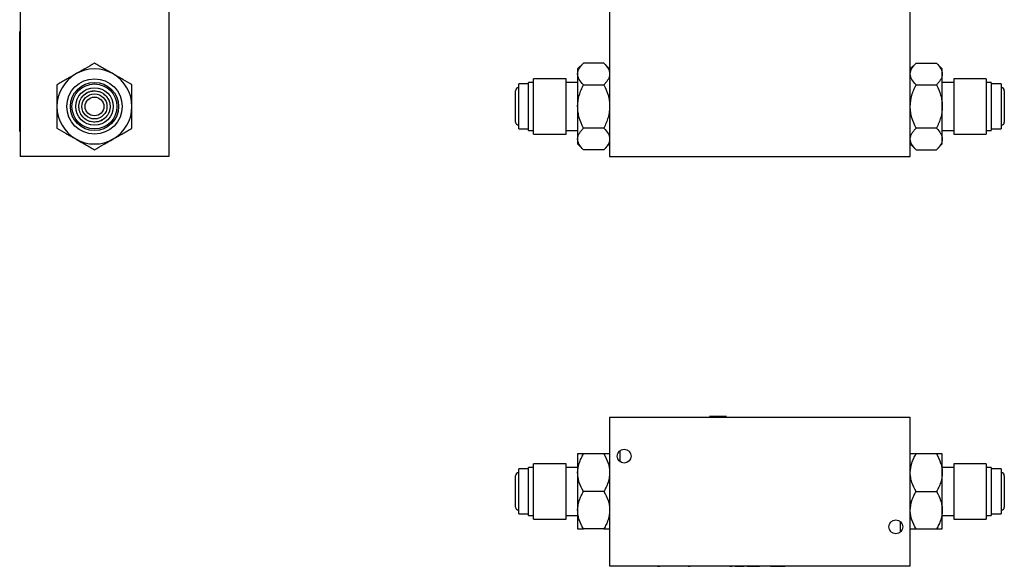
# Model space of a CAD drawing. Header units: inches. Extents: x 8.9 to 30.3, y 2.4 to 19.7.
# Tile 1 of 11: x 8.9 to 18.7, y 2.4 to 7.9. Entities that reach past the tile are written whole.
import ezdxf

# ---------------------------------------------------------------- set-up
doc = ezdxf.new("R2010")
doc.units = ezdxf.units.IN
doc.header["$MEASUREMENT"] = 0

msp = doc.modelspace()

# ---------------------------------------------------------------- linework, layer by layer
at = {"color": 7, "linetype": 'Continuous', "lineweight": 25}
for p, q in [((8.872, 7.9965), (8.872, 6.5115)), ((10.357, 7.9965), (10.357, 6.5115)), ((14.7658, 7.9965), (14.7658, 6.5115)), ((17.7718, 6.5115), (17.7718, 7.9965)), ((8.867, 7.7615), (8.872, 7.7615)), ((8.867, 6.7615), (8.867, 7.7615)), ((8.867, 7.6757), (8.8666, 7.6757)), ((8.8666, 7.6628), (8.8666, 7.6757)), ((8.8666, 7.6218), (8.867, 7.6218)), ((8.8666, 7.6028), (8.867, 7.6028)), ((8.8666, 7.5398), (8.8666, 7.6028)), ((8.8666, 7.5398), (8.867, 7.5398)), ((8.8666, 7.5318), (8.8666, 7.5379)), ((8.867, 7.5318), (8.8666, 7.5318)), ((14.5039, 7.4445), (14.4458, 7.3865)), ((14.4458, 7.3865), (14.4458, 7.3362)), ((14.7078, 7.4445), (14.5039, 7.4445)), ((14.7658, 7.3865), (14.7078, 7.4445)), ((17.8299, 7.4445), (17.7718, 7.3865)), ((17.8299, 7.4445), (18.0338, 7.4445)), ((18.0918, 7.3865), (18.0338, 7.4445)), ((18.0918, 7.3362), (18.0918, 7.3865)), ((8.8666, 7.2888), (8.867, 7.2888)), ((8.8666, 7.2888), (8.8666, 7.2675)), ((14.3308, 7.2884), (14.0058, 7.2884)), ((14.0058, 7.1499), (14.0058, 7.2884)), ((14.3308, 7.1499), (14.3308, 7.2884)), ((14.4458, 7.3362), (14.4458, 7.0115)), ((18.0918, 7.0115), (18.0918, 7.3362)), ((18.5318, 7.2884), (18.2068, 7.2884)), ((18.2068, 7.2884), (18.2068, 6.873)), ((18.5318, 7.2884), (18.5318, 6.873)), ((8.867, 7.2675), (8.8666, 7.2675)), ((8.8666, 7.2463), (8.8666, 7.2675)), ((8.8666, 7.2463), (8.867, 7.2463)), ((8.8666, 7.2251), (8.8666, 7.2463)), ((8.8666, 7.2251), (8.867, 7.2251)), ((8.8666, 7.1915), (8.8666, 7.2251)), ((8.8666, 7.1915), (8.8666, 7.1615)), ((8.867, 7.1915), (8.8666, 7.1915)), ((13.9558, 7.2365), (13.8568, 7.2365)), ((13.8568, 7.124), (13.8568, 7.2365)), ((14.0058, 7.2525), (13.9558, 7.2525)), ((13.9558, 7.132), (13.9558, 7.2525)), ((14.4458, 7.2525), (14.3308, 7.2525)), ((14.5039, 7.228), (14.7078, 7.228)), ((17.8299, 7.228), (18.0338, 7.228)), ((18.2068, 7.2525), (18.0918, 7.2525)), ((18.5818, 7.2525), (18.5318, 7.2525)), ((18.5818, 7.2525), (18.5818, 6.891)), ((18.6808, 7.2365), (18.5818, 7.2365)), ((18.6808, 7.2365), (18.6808, 6.899)), ((8.8666, 7.1465), (8.8666, 7.1615)), ((8.8666, 7.1615), (8.867, 7.1615)), ((8.867, 7.1465), (8.8666, 7.1465)), ((8.8666, 7.1465), (8.8666, 7.1315)), ((8.8666, 7.1015), (8.8666, 7.1315)), ((8.867, 7.1315), (8.8666, 7.1315)), ((8.867, 7.1015), (8.8666, 7.1015)), ((8.8666, 7.0678), (8.8666, 7.1015)), ((13.8568, 6.7865), (13.8568, 7.124)), ((13.9558, 6.7705), (13.9558, 7.132)), ((14.0058, 6.7346), (14.0058, 7.1499)), ((14.3308, 6.7346), (14.3308, 7.1499)), ((8.8666, 7.0678), (8.867, 7.0678)), ((8.8666, 7.0466), (8.8666, 7.0678)), ((8.8666, 7.0466), (8.867, 7.0466)), ((8.8666, 7.0466), (8.8666, 7.0254)), ((8.867, 7.0254), (8.8666, 7.0254)), ((8.8666, 7.0254), (8.8666, 7.0042)), ((8.8666, 7.0042), (8.867, 7.0042)), ((14.4458, 7.0115), (14.4458, 6.6867)), ((18.0918, 6.6867), (18.0918, 7.0115)), ((18.6808, 6.899), (18.6808, 6.7865)), ((14.7078, 6.795), (14.5039, 6.795)), ((18.0338, 6.795), (17.8299, 6.795)), ((18.2068, 6.873), (18.2068, 6.7346)), ((18.5318, 6.873), (18.5318, 6.7346)), ((18.5818, 6.891), (18.5818, 6.7705)), ((8.867, 6.7615), (8.872, 6.7615)), ((13.8568, 6.7865), (13.9558, 6.7865)), ((13.9558, 6.7705), (14.0058, 6.7705)), ((14.0058, 6.7346), (14.3308, 6.7346)), ((14.3308, 6.7705), (14.4458, 6.7705)), ((18.0918, 6.7705), (18.2068, 6.7705)), ((18.2068, 6.7346), (18.5318, 6.7346)), ((18.5318, 6.7705), (18.5818, 6.7705)), ((18.5818, 6.7865), (18.6808, 6.7865)), ((14.4458, 6.6867), (14.4458, 6.6365)), ((14.4458, 6.6365), (14.5039, 6.5785)), ((14.7078, 6.5785), (14.7658, 6.6365)), ((17.7718, 6.6365), (17.8299, 6.5785)), ((18.0338, 6.5785), (18.0918, 6.6365)), ((18.0918, 6.6365), (18.0918, 6.6867)), ((10.357, 6.5115), (8.872, 6.5115)), ((14.7078, 6.5785), (14.5039, 6.5785)), ((14.7658, 6.5115), (17.7718, 6.5115)), ((17.8299, 6.5785), (18.0338, 6.5785)), ((14.7658, 3.9053), (17.7718, 3.9053)), ((14.7658, 3.9053), (14.7658, 2.4203)), ((14.9569, 3.9053), (14.9751, 3.9065)), ((14.9751, 3.9065), (15.7694, 3.9065)), ((15.7631, 3.9139), (15.7704, 3.9053)), ((15.8961, 3.9139), (15.7631, 3.9139)), ((15.9351, 3.9139), (15.8961, 3.9139)), ((15.9278, 3.9053), (15.9351, 3.9139)), ((15.9288, 3.9065), (16.6286, 3.9065)), ((16.6286, 3.9065), (16.6468, 3.9053)), ((17.7718, 2.4203), (17.7718, 3.9053)), ((14.4458, 3.5378), (14.4458, 3.3503)), ((14.7078, 3.5378), (14.5039, 3.5378)), ((18.0338, 3.5378), (17.8299, 3.5378)), ((18.0918, 3.3503), (18.0918, 3.5378)), ((13.9558, 3.3878), (13.8568, 3.3878)), ((13.8568, 2.9378), (13.8568, 3.3878)), ((14.0058, 3.4038), (13.9558, 3.4038)), ((13.9558, 2.9218), (13.9558, 3.4038)), ((14.3308, 3.4397), (14.0058, 3.4397)), ((14.0058, 2.8859), (14.0058, 3.4397)), ((14.3308, 2.8859), (14.3308, 3.4397)), ((14.4458, 3.4038), (14.3308, 3.4038)), ((14.4458, 3.3503), (14.4458, 2.9753)), ((18.2068, 3.4038), (18.0918, 3.4038)), ((18.0918, 2.9753), (18.0918, 3.3503)), ((18.5318, 3.4397), (18.2068, 3.4397)), ((18.2068, 3.4397), (18.2068, 3.4026)), ((18.2068, 3.4026), (18.2068, 2.8859)), ((18.5318, 3.4397), (18.5318, 3.4026)), ((18.5818, 3.4038), (18.5318, 3.4038)), ((18.5318, 3.4026), (18.5318, 2.8859)), ((18.5818, 3.4038), (18.5818, 3.3715)), ((18.6808, 3.3878), (18.5818, 3.3878)), ((18.5818, 3.3715), (18.5818, 2.9218)), ((18.6808, 3.3878), (18.6808, 3.3576)), ((18.6808, 3.3576), (18.6808, 2.9378)), ((18.7118, 3.3188), (18.7113, 3.3127)), ((14.7078, 3.1628), (14.5039, 3.1628)), ((17.8299, 3.1628), (18.0338, 3.1628)), ((14.4458, 2.9753), (14.4458, 2.7878)), ((18.0918, 2.7878), (18.0918, 2.9753)), ((13.8568, 2.9378), (13.9558, 2.9378)), ((13.9558, 2.9218), (14.0058, 2.9218)), ((14.0058, 2.8859), (14.3308, 2.8859)), ((14.3308, 2.9218), (14.4458, 2.9218)), ((18.0918, 2.9218), (18.2068, 2.9218)), ((18.2068, 2.8859), (18.5318, 2.8859)), ((18.5318, 2.9218), (18.5818, 2.9218)), ((18.5818, 2.9378), (18.6808, 2.9378)), ((14.7078, 2.7878), (14.5039, 2.7878)), ((17.8299, 2.7878), (18.0338, 2.7878)), ((14.7658, 2.4203), (17.7718, 2.4203)), ((15.1938, 2.4153), (15.1938, 2.4203)), ((17.3438, 2.4153), (15.1938, 2.4153)), ((15.2437, 2.4153), (15.2434, 2.4149)), ((15.2434, 2.4149), (15.2686, 2.4149)), ((15.2686, 2.4153), (15.2686, 2.4149)), ((15.5075, 2.4149), (15.2686, 2.4149)), ((15.5075, 2.4149), (15.5075, 2.4153)), ((15.5287, 2.4149), (15.5075, 2.4149)), ((15.5287, 2.4149), (15.5287, 2.4153)), ((15.5499, 2.4149), (15.5287, 2.4149)), ((15.5499, 2.4153), (15.5499, 2.4149)), ((15.5499, 2.4149), (15.5712, 2.4149)), ((15.5712, 2.4149), (15.5712, 2.4153)), ((15.7134, 2.4149), (15.5712, 2.4149)), ((15.7134, 2.4153), (15.7134, 2.4149)), ((15.7146, 2.4149), (15.7146, 2.4153)), ((15.7151, 2.4149), (15.7146, 2.4149)), ((15.7151, 2.4149), (15.7151, 2.4153)), ((15.7272, 2.4149), (15.7151, 2.4149)), ((15.7272, 2.4149), (15.7272, 2.4153)), ((15.73, 2.4149), (15.7272, 2.4149)), ((15.73, 2.4149), (15.73, 2.4153)), ((15.8468, 2.4149), (15.8468, 2.4153)), ((15.8694, 2.4149), (15.8468, 2.4149)), ((15.8694, 2.4149), (15.8694, 2.4153)), ((15.9172, 2.4149), (15.8694, 2.4149)), ((15.9172, 2.4149), (15.9172, 2.4153)), ((15.9374, 2.4149), (15.9172, 2.4149)), ((15.9374, 2.4149), (15.9374, 2.4153)), ((15.9682, 2.4149), (15.9682, 2.4153)), ((15.9682, 2.4149), (15.9902, 2.4149)), ((15.9902, 2.4149), (15.9902, 2.4153)), ((16.0208, 2.4153), (16.0208, 2.4149)), ((16.0208, 2.4149), (16.0434, 2.4149)), ((16.0434, 2.4149), (16.0434, 2.4153)), ((16.0434, 2.4149), (16.0911, 2.4149)), ((16.0911, 2.4149), (16.0911, 2.4153)), ((16.0911, 2.4149), (16.1113, 2.4149)), ((16.1113, 2.4149), (16.1113, 2.4153)), ((16.14, 2.4149), (16.14, 2.4153)), ((16.14, 2.4149), (16.1627, 2.4149)), ((16.1627, 2.4153), (16.1627, 2.4149)), ((16.1627, 2.4149), (16.1648, 2.4149)), ((16.1648, 2.4149), (16.1648, 2.4153)), ((16.1648, 2.4149), (16.166, 2.4149)), ((16.166, 2.4149), (16.166, 2.4153)), ((16.166, 2.4149), (16.1822, 2.4149)), ((16.1822, 2.4149), (16.1822, 2.4153)), ((16.1822, 2.4149), (16.2127, 2.4149)), ((16.2127, 2.4149), (16.2127, 2.4153)), ((16.2127, 2.4149), (16.234, 2.4149)), ((16.234, 2.4149), (16.234, 2.4153)), ((16.234, 2.4149), (16.263, 2.4149)), ((16.263, 2.4153), (16.263, 2.4149)), ((16.2816, 2.4149), (16.263, 2.4149)), ((16.2816, 2.4149), (16.2816, 2.4153)), ((16.2916, 2.4149), (16.2816, 2.4149)), ((16.2916, 2.4149), (16.2916, 2.4153)), ((16.3465, 2.4149), (16.2916, 2.4149)), ((16.3465, 2.4149), (16.3465, 2.4153)), ((16.3565, 2.4149), (16.3465, 2.4149)), ((16.3565, 2.4149), (16.3565, 2.4153)), ((16.3751, 2.4149), (16.3565, 2.4149)), ((16.3751, 2.4149), (16.3751, 2.4153)), ((16.3751, 2.4149), (16.4042, 2.4149)), ((16.4042, 2.4149), (16.4042, 2.4153)), ((16.4042, 2.4149), (16.4219, 2.4149)), ((16.4219, 2.4149), (16.4219, 2.4153)), ((16.4219, 2.4149), (16.4434, 2.4149)), ((16.4434, 2.4149), (16.4434, 2.4153)), ((16.4434, 2.4149), (16.4648, 2.4149)), ((16.4648, 2.4149), (16.4648, 2.4153)), ((16.4648, 2.4149), (16.4826, 2.4149)), ((16.4826, 2.4149), (16.4826, 2.4153)), ((16.4826, 2.4149), (16.517, 2.4149)), ((16.517, 2.4149), (16.517, 2.4153)), ((16.6479, 2.4153), (16.6479, 2.4149)), ((16.8226, 2.4149), (16.6479, 2.4149)), ((16.8226, 2.4149), (16.8226, 2.4153)), ((17.3438, 2.4203), (17.3438, 2.4153))]:
    msp.add_line(p, q, dxfattribs=at)
for centre, radius in [((9.6145, 7.0115), 0.2769), ((9.6145, 7.0115), 0.241), ((9.6145, 7.0115), 0.225), ((9.6145, 7.0115), 0.1875), ((9.6145, 7.0115), 0.125), ((9.6145, 7.0115), 0.0937), ((14.9108, 3.5168), 0.0693), ((17.6268, 2.8089), 0.0693)]:
    msp.add_circle(centre, radius, dxfattribs=at)
for centre, radius, start, end in [((9.6145, 7.0115), 0.375, 60, 120), ((9.6145, 7.0115), 0.375, 120, 180), ((9.6145, 7.0115), 0.375, 0, 60), ((13.8568, 7.168), 0.031, 90, 180), ((18.6808, 7.168), 0.031, 0, 90), ((9.6145, 7.0115), 0.375, 180, 240), ((9.6145, 7.0115), 0.375, 300, 0), ((13.8568, 6.855), 0.031, 180, 270), ((18.6808, 6.855), 0.031, 270, 0), ((9.6145, 7.0115), 0.375, 240, 300), ((13.8568, 3.3193), 0.031, 90, 180), ((18.6808, 3.3193), 0.031, 0, 90), ((13.8568, 3.0063), 0.031, 180, 270), ((18.6808, 3.0063), 0.031, 270, 0)]:
    msp.add_arc(centre, radius, start, end, dxfattribs=at)
for points, knots in [([(9.6145, 7.4445), (9.5851, 7.4275), (9.5551, 7.4102), (9.5084, 7.3832), (9.4925, 7.3741), (9.4602, 7.3554), (9.4436, 7.3458), (9.427, 7.3362)], [0, 0, 0, 0, 0.5, 0.5, 0.75, 0.75, 1, 1, 1, 1]), ([(9.802, 7.3362), (9.7691, 7.3552), (9.737, 7.3737), (9.69, 7.4009), (9.6744, 7.4099), (9.6441, 7.4274), (9.6292, 7.436), (9.6145, 7.4445)], [0, 0, 0, 0, 0.5, 0.5, 0.75, 0.75, 1, 1, 1, 1]), ([(14.4458, 7.3362), (14.4458, 7.3552), (14.4517, 7.3737), (14.4672, 7.4009), (14.4734, 7.4099), (14.4875, 7.4274), (14.4954, 7.436), (14.5039, 7.4445)], [0, 0, 0, 0, 0.5, 0.5, 0.75, 0.75, 1, 1, 1, 1]), ([(14.7078, 7.4445), (14.7248, 7.4275), (14.7392, 7.4102), (14.7546, 7.3832), (14.7587, 7.3741), (14.7643, 7.3554), (14.7658, 7.3458), (14.7658, 7.3362)], [0, 0, 0, 0, 0.5, 0.5, 0.75, 0.75, 1, 1, 1, 1]), ([(17.7718, 7.3362), (17.7718, 7.3552), (17.7777, 7.3737), (17.7932, 7.4009), (17.7994, 7.4099), (17.8135, 7.4274), (17.8214, 7.436), (17.8299, 7.4445)], [0, 0, 0, 0, 0.5, 0.5, 0.75, 0.75, 1, 1, 1, 1]), ([(18.0338, 7.4445), (18.0508, 7.4275), (18.0652, 7.4102), (18.0806, 7.3832), (18.0847, 7.3741), (18.0903, 7.3554), (18.0918, 7.3458), (18.0918, 7.3362)], [0, 0, 0, 0, 0.5, 0.5, 0.75, 0.75, 1, 1, 1, 1]), ([(9.427, 7.3362), (9.3941, 7.3172), (9.362, 7.2987), (9.315, 7.2716), (9.2994, 7.2626), (9.2691, 7.245), (9.2542, 7.2364), (9.2395, 7.228)], [0, 0, 0, 0, 0.5, 0.5, 0.75, 0.75, 1, 1, 1, 1]), ([(9.9895, 7.228), (9.9601, 7.2449), (9.9301, 7.2623), (9.8834, 7.2892), (9.8675, 7.2984), (9.8352, 7.3171), (9.8186, 7.3267), (9.802, 7.3362)], [0, 0, 0, 0, 0.5, 0.5, 0.75, 0.75, 1, 1, 1, 1]), ([(14.5039, 7.228), (14.4869, 7.2449), (14.4725, 7.2623), (14.4571, 7.2892), (14.453, 7.2984), (14.4473, 7.3171), (14.4458, 7.3267), (14.4458, 7.3362)], [0, 0, 0, 0, 0.5, 0.5, 0.75, 0.75, 1, 1, 1, 1]), ([(14.7658, 7.3362), (14.7658, 7.3172), (14.76, 7.2987), (14.7445, 7.2716), (14.7383, 7.2626), (14.7242, 7.245), (14.7163, 7.2364), (14.7078, 7.228)], [0, 0, 0, 0, 0.5, 0.5, 0.75, 0.75, 1, 1, 1, 1]), ([(17.8299, 7.228), (17.8129, 7.2449), (17.7985, 7.2623), (17.7831, 7.2892), (17.779, 7.2984), (17.7733, 7.3171), (17.7718, 7.3267), (17.7718, 7.3362)], [0, 0, 0, 0, 0.5, 0.5, 0.75, 0.75, 1, 1, 1, 1]), ([(18.0918, 7.3362), (18.0918, 7.3172), (18.086, 7.2987), (18.0705, 7.2716), (18.0643, 7.2626), (18.0502, 7.245), (18.0423, 7.2364), (18.0338, 7.228)], [0, 0, 0, 0, 0.5, 0.5, 0.75, 0.75, 1, 1, 1, 1]), ([(9.2395, 7.228), (9.2395, 7.194), (9.2395, 7.1594), (9.2395, 7.1054), (9.2395, 7.0872), (9.2395, 7.0498), (9.2395, 7.0306), (9.2395, 7.0115)], [0, 0, 0, 0, 0.5, 0.5, 0.75, 0.75, 1, 1, 1, 1]), ([(9.9895, 7.0115), (9.9895, 7.0495), (9.9895, 7.0865), (9.9895, 7.1408), (9.9895, 7.1588), (9.9895, 7.1938), (9.9895, 7.211), (9.9895, 7.228)], [0, 0, 0, 0, 0.5, 0.5, 0.75, 0.75, 1, 1, 1, 1]), ([(14.4458, 7.0115), (14.4458, 7.0495), (14.4517, 7.0865), (14.4672, 7.1408), (14.4734, 7.1588), (14.4875, 7.1938), (14.4954, 7.211), (14.5039, 7.228)], [0, 0, 0, 0, 0.5, 0.5, 0.75, 0.75, 1, 1, 1, 1]), ([(14.7078, 7.228), (14.7248, 7.194), (14.7392, 7.1594), (14.7546, 7.1054), (14.7587, 7.0872), (14.7643, 7.0498), (14.7658, 7.0306), (14.7658, 7.0115)], [0, 0, 0, 0, 0.5, 0.5, 0.75, 0.75, 1, 1, 1, 1]), ([(17.7718, 7.0115), (17.7718, 7.0495), (17.7777, 7.0865), (17.7932, 7.1408), (17.7994, 7.1588), (17.8135, 7.1938), (17.8214, 7.211), (17.8299, 7.228)], [0, 0, 0, 0, 0.5, 0.5, 0.75, 0.75, 1, 1, 1, 1]), ([(18.0338, 7.228), (18.0508, 7.194), (18.0652, 7.1594), (18.0806, 7.1054), (18.0847, 7.0872), (18.0903, 7.0498), (18.0918, 7.0306), (18.0918, 7.0115)], [0, 0, 0, 0, 0.5, 0.5, 0.75, 0.75, 1, 1, 1, 1]), ([(9.7496, 7.0895), (9.7289, 7.1253), (9.6948, 7.1514), (9.6149, 7.1729), (9.5723, 7.1673), (9.5007, 7.1259), (9.4745, 7.0918), (9.4531, 7.0119), (9.4587, 6.9693), (9.5001, 6.8976), (9.5342, 6.8715), (9.6141, 6.8501), (9.6567, 6.8557), (9.7283, 6.8971), (9.7545, 6.9311), (9.7759, 7.0111), (9.7703, 7.0536), (9.7496, 7.0895)], [0, 0, 0, 0, 0.125, 0.125, 0.25, 0.25, 0.375, 0.375, 0.5, 0.5, 0.625, 0.625, 0.75, 0.75, 0.875, 0.875, 1, 1, 1, 1]), ([(9.75, 7.0897), (9.7451, 7.0982), (9.7337, 7.1144), (9.7118, 7.1353), (9.6854, 7.1522), (9.6553, 7.1637), (9.6235, 7.1688), (9.5922, 7.1674), (9.5627, 7.1602), (9.5358, 7.1478), (9.5116, 7.1307), (9.4907, 7.1087), (9.4738, 7.0824), (9.4623, 7.0523), (9.4572, 7.0204), (9.4586, 6.9892), (9.4658, 6.9597), (9.4782, 6.9328), (9.4953, 6.9086), (9.5172, 6.8876), (9.5436, 6.8707), (9.5737, 6.8592), (9.6056, 6.8541), (9.6368, 6.8556), (9.6663, 6.8628), (9.6932, 6.8752), (9.7174, 6.8923), (9.7384, 6.9142), (9.7552, 6.9406), (9.7668, 6.9707), (9.7719, 7.0025), (9.7704, 7.0338), (9.7632, 7.0633), (9.755, 7.0812), (9.75, 7.0897)], [0, 0, 0, 0, 0.029997, 0.060005, 0.092161, 0.125, 0.157838, 0.189994, 0.219986, 0.25, 0.279992, 0.310005, 0.342161, 0.375, 0.407838, 0.439994, 0.469986, 0.5, 0.529992, 0.560005, 0.592161, 0.625, 0.657838, 0.689994, 0.719986, 0.75, 0.779992, 0.810005, 0.842161, 0.875, 0.907838, 0.939994, 0.969992, 1, 1, 1, 1]), ([(13.8258, 7.0897), (13.8258, 7.098), (13.8258, 7.1145), (13.8258, 7.1353), (13.8258, 7.1523), (13.8258, 7.1634), (13.8258, 7.1684), (13.8258, 7.1675), (13.8258, 7.1673)], [0, 0, 0, 0, 0.180003, 0.36007, 0.553027, 0.750078, 0.94713, 1, 1, 1, 1]), ([(13.8258, 6.8556), (13.8258, 6.8557), (13.8258, 6.8558), (13.8258, 6.8629), (13.8258, 6.8751), (13.8258, 6.8923), (13.8258, 6.9142), (13.8258, 6.9406), (13.8258, 6.9707), (13.8258, 7.0025), (13.8258, 7.0337), (13.8258, 7.0634), (13.8258, 7.0809), (13.8258, 7.0897)], [0, 0, 0, 0, 0.070032, 0.160004, 0.250039, 0.340011, 0.430046, 0.526509, 0.625019, 0.723529, 0.819993, 0.909981, 1, 1, 1, 1]), ([(18.7118, 7.1673), (18.7118, 7.1673), (18.7118, 7.1671), (18.7118, 7.1601), (18.7118, 7.1478), (18.7118, 7.1307), (18.7118, 7.1087), (18.7118, 7.0824), (18.7118, 7.0523), (18.7118, 7.0204), (18.7118, 6.9892), (18.7118, 6.9596), (18.7118, 6.942), (18.7118, 6.9332)], [0, 0, 0, 0, 0.070032, 0.160004, 0.250039, 0.340011, 0.430046, 0.526509, 0.625019, 0.723529, 0.819993, 0.909981, 1, 1, 1, 1]), ([(9.2395, 7.0115), (9.2395, 6.9735), (9.2395, 6.9365), (9.2395, 6.8821), (9.2395, 6.8642), (9.2395, 6.8291), (9.2395, 6.8119), (9.2395, 6.795)], [0, 0, 0, 0, 0.5, 0.5, 0.75, 0.75, 1, 1, 1, 1]), ([(9.9895, 6.795), (9.9895, 6.8289), (9.9895, 6.8636), (9.9895, 6.9175), (9.9895, 6.9358), (9.9895, 6.9731), (9.9895, 6.9923), (9.9895, 7.0115)], [0, 0, 0, 0, 0.5, 0.5, 0.75, 0.75, 1, 1, 1, 1]), ([(14.5039, 6.795), (14.4869, 6.8289), (14.4725, 6.8636), (14.4571, 6.9175), (14.453, 6.9358), (14.4473, 6.9731), (14.4458, 6.9923), (14.4458, 7.0115)], [0, 0, 0, 0, 0.5, 0.5, 0.75, 0.75, 1, 1, 1, 1]), ([(14.7658, 7.0115), (14.7658, 6.9735), (14.76, 6.9365), (14.7445, 6.8821), (14.7383, 6.8642), (14.7242, 6.8291), (14.7163, 6.8119), (14.7078, 6.795)], [0, 0, 0, 0, 0.5, 0.5, 0.75, 0.75, 1, 1, 1, 1]), ([(17.8299, 6.795), (17.8129, 6.8289), (17.7985, 6.8636), (17.7831, 6.9175), (17.779, 6.9358), (17.7733, 6.9731), (17.7718, 6.9923), (17.7718, 7.0115)], [0, 0, 0, 0, 0.5, 0.5, 0.75, 0.75, 1, 1, 1, 1]), ([(18.0918, 7.0115), (18.0918, 6.9735), (18.086, 6.9365), (18.0705, 6.8821), (18.0643, 6.8642), (18.0502, 6.8291), (18.0423, 6.8119), (18.0338, 6.795)], [0, 0, 0, 0, 0.5, 0.5, 0.75, 0.75, 1, 1, 1, 1]), ([(18.7118, 6.9332), (18.7118, 6.925), (18.7118, 6.9085), (18.7118, 6.8877), (18.7118, 6.8706), (18.7118, 6.8595), (18.7118, 6.8545), (18.7118, 6.8554), (18.7118, 6.8556)], [0, 0, 0, 0, 0.180003, 0.36007, 0.553027, 0.750078, 0.94713, 1, 1, 1, 1]), ([(9.2395, 6.795), (9.2689, 6.778), (9.2989, 6.7607), (9.3456, 6.7337), (9.3615, 6.7246), (9.3938, 6.7059), (9.4104, 6.6963), (9.427, 6.6867)], [0, 0, 0, 0, 0.5, 0.5, 0.75, 0.75, 1, 1, 1, 1]), ([(9.802, 6.6867), (9.8349, 6.7057), (9.867, 6.7242), (9.914, 6.7514), (9.9296, 6.7604), (9.9599, 6.7779), (9.9748, 6.7865), (9.9895, 6.795)], [0, 0, 0, 0, 0.5, 0.5, 0.75, 0.75, 1, 1, 1, 1]), ([(14.4458, 6.6867), (14.4458, 6.7057), (14.4517, 6.7242), (14.4672, 6.7514), (14.4734, 6.7604), (14.4875, 6.7779), (14.4954, 6.7865), (14.5039, 6.795)], [0, 0, 0, 0, 0.5, 0.5, 0.75, 0.75, 1, 1, 1, 1]), ([(14.7078, 6.795), (14.7248, 6.778), (14.7392, 6.7607), (14.7546, 6.7337), (14.7587, 6.7246), (14.7643, 6.7059), (14.7658, 6.6963), (14.7658, 6.6867)], [0, 0, 0, 0, 0.5, 0.5, 0.75, 0.75, 1, 1, 1, 1]), ([(17.7718, 6.6867), (17.7718, 6.7057), (17.7777, 6.7242), (17.7932, 6.7514), (17.7994, 6.7604), (17.8135, 6.7779), (17.8214, 6.7865), (17.8299, 6.795)], [0, 0, 0, 0, 0.5, 0.5, 0.75, 0.75, 1, 1, 1, 1]), ([(18.0338, 6.795), (18.0508, 6.778), (18.0652, 6.7607), (18.0806, 6.7337), (18.0847, 6.7246), (18.0903, 6.7059), (18.0918, 6.6963), (18.0918, 6.6867)], [0, 0, 0, 0, 0.5, 0.5, 0.75, 0.75, 1, 1, 1, 1]), ([(9.427, 6.6867), (9.4599, 6.6677), (9.492, 6.6492), (9.539, 6.622), (9.5546, 6.6131), (9.5849, 6.5955), (9.5998, 6.5869), (9.6145, 6.5785)], [0, 0, 0, 0, 0.5, 0.5, 0.75, 0.75, 1, 1, 1, 1]), ([(9.6145, 6.5785), (9.6439, 6.5954), (9.6739, 6.6128), (9.7206, 6.6397), (9.7365, 6.6489), (9.7688, 6.6675), (9.7854, 6.6771), (9.802, 6.6867)], [0, 0, 0, 0, 0.5, 0.5, 0.75, 0.75, 1, 1, 1, 1]), ([(14.5039, 6.5785), (14.4869, 6.5954), (14.4725, 6.6128), (14.4571, 6.6397), (14.453, 6.6489), (14.4473, 6.6675), (14.4458, 6.6771), (14.4458, 6.6867)], [0, 0, 0, 0, 0.5, 0.5, 0.75, 0.75, 1, 1, 1, 1]), ([(14.7658, 6.6867), (14.7658, 6.6677), (14.76, 6.6492), (14.7445, 6.622), (14.7383, 6.6131), (14.7242, 6.5955), (14.7163, 6.5869), (14.7078, 6.5785)], [0, 0, 0, 0, 0.5, 0.5, 0.75, 0.75, 1, 1, 1, 1]), ([(17.8299, 6.5785), (17.8129, 6.5954), (17.7985, 6.6128), (17.7831, 6.6397), (17.779, 6.6489), (17.7733, 6.6675), (17.7718, 6.6771), (17.7718, 6.6867)], [0, 0, 0, 0, 0.5, 0.5, 0.75, 0.75, 1, 1, 1, 1]), ([(18.0918, 6.6867), (18.0918, 6.6677), (18.086, 6.6492), (18.0705, 6.622), (18.0643, 6.6131), (18.0502, 6.5955), (18.0423, 6.5869), (18.0338, 6.5785)], [0, 0, 0, 0, 0.5, 0.5, 0.75, 0.75, 1, 1, 1, 1]), ([(14.8658, 3.5695), (14.8658, 3.5611), (14.8658, 3.5525), (14.8658, 3.535), (14.8658, 3.5258), (14.8658, 3.5075), (14.8658, 3.4982), (14.8658, 3.4808), (14.8658, 3.4724), (14.8658, 3.4641)], [0, 0, 0, 0, 0.25, 0.25, 0.5, 0.5, 0.75, 0.75, 1, 1, 1, 1]), ([(14.4458, 3.3503), (14.4458, 3.3832), (14.4517, 3.4152), (14.4672, 3.4623), (14.4734, 3.4778), (14.4875, 3.5082), (14.4954, 3.5231), (14.5039, 3.5378)], [0, 0, 0, 0, 0.5, 0.5, 0.75, 0.75, 1, 1, 1, 1]), ([(14.5039, 3.5378), (14.4869, 3.5378), (14.4725, 3.5378), (14.4571, 3.5378), (14.453, 3.5378), (14.4473, 3.5378), (14.4458, 3.5378), (14.4458, 3.5378)], [0, 0, 0, 0, 0.5, 0.5, 0.75, 0.75, 1, 1, 1, 1]), ([(14.7078, 3.5378), (14.7248, 3.5084), (14.7392, 3.4783), (14.7546, 3.4316), (14.7587, 3.4158), (14.7643, 3.3834), (14.7658, 3.3668), (14.7658, 3.3503)], [0, 0, 0, 0, 0.5, 0.5, 0.75, 0.75, 1, 1, 1, 1]), ([(14.7658, 3.5378), (14.7658, 3.5378), (14.76, 3.5378), (14.7445, 3.5378), (14.7383, 3.5378), (14.7242, 3.5378), (14.7163, 3.5378), (14.7078, 3.5378)], [0, 0, 0, 0, 0.5, 0.5, 0.75, 0.75, 1, 1, 1, 1]), ([(17.7718, 3.3503), (17.7718, 3.3832), (17.7777, 3.4152), (17.7932, 3.4623), (17.7994, 3.4778), (17.8135, 3.5082), (17.8214, 3.5231), (17.8299, 3.5378)], [0, 0, 0, 0, 0.5, 0.5, 0.75, 0.75, 1, 1, 1, 1]), ([(17.8299, 3.5378), (17.8129, 3.5378), (17.7985, 3.5378), (17.7831, 3.5378), (17.779, 3.5378), (17.7733, 3.5378), (17.7718, 3.5378), (17.7718, 3.5378)], [0, 0, 0, 0, 0.5, 0.5, 0.75, 0.75, 1, 1, 1, 1]), ([(18.0338, 3.5378), (18.0508, 3.5084), (18.0652, 3.4783), (18.0806, 3.4316), (18.0847, 3.4158), (18.0903, 3.3834), (18.0918, 3.3668), (18.0918, 3.3503)], [0, 0, 0, 0, 0.5, 0.5, 0.75, 0.75, 1, 1, 1, 1]), ([(18.0918, 3.5378), (18.0918, 3.5378), (18.086, 3.5378), (18.0705, 3.5378), (18.0643, 3.5378), (18.0502, 3.5378), (18.0423, 3.5378), (18.0338, 3.5378)], [0, 0, 0, 0, 0.5, 0.5, 0.75, 0.75, 1, 1, 1, 1]), ([(14.5039, 3.1628), (14.4869, 3.1921), (14.4725, 3.2222), (14.4571, 3.2689), (14.453, 3.2847), (14.4473, 3.3171), (14.4458, 3.3337), (14.4458, 3.3503)], [0, 0, 0, 0, 0.5, 0.5, 0.75, 0.75, 1, 1, 1, 1]), ([(14.7658, 3.3503), (14.7658, 3.3173), (14.76, 3.2853), (14.7445, 3.2382), (14.7383, 3.2227), (14.7242, 3.1923), (14.7163, 3.1774), (14.7078, 3.1628)], [0, 0, 0, 0, 0.5, 0.5, 0.75, 0.75, 1, 1, 1, 1]), ([(17.8299, 3.1628), (17.8129, 3.1921), (17.7985, 3.2222), (17.7831, 3.2689), (17.779, 3.2847), (17.7733, 3.3171), (17.7718, 3.3337), (17.7718, 3.3503)], [0, 0, 0, 0, 0.5, 0.5, 0.75, 0.75, 1, 1, 1, 1]), ([(18.0918, 3.3503), (18.0918, 3.3173), (18.086, 3.2853), (18.0705, 3.2382), (18.0643, 3.2227), (18.0502, 3.1923), (18.0423, 3.1774), (18.0338, 3.1628)], [0, 0, 0, 0, 0.5, 0.5, 0.75, 0.75, 1, 1, 1, 1]), ([(13.8258, 3.0069), (13.8258, 3.007), (13.8258, 3.0071), (13.8258, 3.0142), (13.8258, 3.0264), (13.8258, 3.0436), (13.8258, 3.0655), (13.8258, 3.0918), (13.8258, 3.122), (13.8258, 3.1538), (13.8258, 3.1851), (13.8258, 3.2145), (13.8258, 3.2414), (13.8258, 3.2657), (13.8258, 3.2866), (13.8258, 3.3036), (13.8258, 3.3147), (13.8258, 3.3197), (13.8258, 3.3188), (13.8258, 3.3186)], [0, 0, 0, 0, 0.046691, 0.106675, 0.166702, 0.226686, 0.286713, 0.351025, 0.416702, 0.482379, 0.546691, 0.606675, 0.666702, 0.726686, 0.786713, 0.851025, 0.916702, 0.982379, 1, 1, 1, 1]), ([(18.7118, 3.3149), (18.7118, 3.3136), (18.7118, 3.3104), (18.7118, 3.3029), (18.7118, 3.2983)], [0, 0, 0, 0, 0.379133, 1, 1, 1, 1]), ([(18.7118, 3.2983), (18.7118, 3.2929), (18.7118, 3.2822), (18.7118, 3.26), (18.7118, 3.2337), (18.7118, 3.2035), (18.7118, 3.1717), (18.7118, 3.1404), (18.7118, 3.111), (18.7118, 3.0841), (18.7118, 3.0599), (18.7118, 3.0389), (18.7118, 3.0219), (18.7118, 3.0108), (18.7118, 3.0058), (18.7118, 3.0067), (18.7118, 3.0069)], [0, 0, 0, 0, 0.071997, 0.144019, 0.221197, 0.300012, 0.378828, 0.456006, 0.52799, 0.600025, 0.672009, 0.744044, 0.821222, 0.900038, 0.978853, 1, 1, 1, 1]), ([(14.4458, 2.9753), (14.4458, 3.0082), (14.4517, 3.0402), (14.4672, 3.0873), (14.4734, 3.1028), (14.4875, 3.1332), (14.4954, 3.1481), (14.5039, 3.1628)], [0, 0, 0, 0, 0.5, 0.5, 0.75, 0.75, 1, 1, 1, 1]), ([(14.7078, 3.1628), (14.7248, 3.1334), (14.7392, 3.1033), (14.7546, 3.0566), (14.7587, 3.0408), (14.7643, 3.0084), (14.7658, 2.9918), (14.7658, 2.9753)], [0, 0, 0, 0, 0.5, 0.5, 0.75, 0.75, 1, 1, 1, 1]), ([(17.7718, 2.9753), (17.7718, 3.0082), (17.7777, 3.0402), (17.7932, 3.0873), (17.7994, 3.1028), (17.8135, 3.1332), (17.8214, 3.1481), (17.8299, 3.1628)], [0, 0, 0, 0, 0.5, 0.5, 0.75, 0.75, 1, 1, 1, 1]), ([(18.0338, 3.1628), (18.0508, 3.1334), (18.0652, 3.1033), (18.0806, 3.0566), (18.0847, 3.0408), (18.0903, 3.0084), (18.0918, 2.9918), (18.0918, 2.9753)], [0, 0, 0, 0, 0.5, 0.5, 0.75, 0.75, 1, 1, 1, 1]), ([(14.5039, 2.7878), (14.4869, 2.8171), (14.4725, 2.8472), (14.4571, 2.8939), (14.453, 2.9097), (14.4473, 2.9421), (14.4458, 2.9587), (14.4458, 2.9753)], [0, 0, 0, 0, 0.5, 0.5, 0.75, 0.75, 1, 1, 1, 1]), ([(14.7658, 2.9753), (14.7658, 2.9423), (14.76, 2.9103), (14.7445, 2.8632), (14.7383, 2.8477), (14.7242, 2.8173), (14.7163, 2.8024), (14.7078, 2.7878)], [0, 0, 0, 0, 0.5, 0.5, 0.75, 0.75, 1, 1, 1, 1]), ([(17.8299, 2.7878), (17.8129, 2.8171), (17.7985, 2.8472), (17.7831, 2.8939), (17.779, 2.9097), (17.7733, 2.9421), (17.7718, 2.9587), (17.7718, 2.9753)], [0, 0, 0, 0, 0.5, 0.5, 0.75, 0.75, 1, 1, 1, 1]), ([(18.0918, 2.9753), (18.0918, 2.9423), (18.086, 2.9103), (18.0705, 2.8632), (18.0643, 2.8477), (18.0502, 2.8173), (18.0423, 2.8024), (18.0338, 2.7878)], [0, 0, 0, 0, 0.5, 0.5, 0.75, 0.75, 1, 1, 1, 1]), ([(17.6718, 2.8616), (17.6718, 2.8532), (17.6718, 2.8446), (17.6718, 2.8271), (17.6718, 2.8179), (17.6718, 2.7996), (17.6718, 2.7903), (17.6718, 2.7729), (17.6718, 2.7645), (17.6718, 2.7562)], [0, 0, 0, 0, 0.25, 0.25, 0.5, 0.5, 0.75, 0.75, 1, 1, 1, 1]), ([(14.4458, 2.7878), (14.4458, 2.7878), (14.4517, 2.7878), (14.4672, 2.7878), (14.4734, 2.7878), (14.4875, 2.7878), (14.4954, 2.7878), (14.5039, 2.7878)], [0, 0, 0, 0, 0.5, 0.5, 0.75, 0.75, 1, 1, 1, 1]), ([(14.7078, 2.7878), (14.7248, 2.7878), (14.7392, 2.7878), (14.7546, 2.7878), (14.7587, 2.7878), (14.7643, 2.7878), (14.7658, 2.7878), (14.7658, 2.7878)], [0, 0, 0, 0, 0.5, 0.5, 0.75, 0.75, 1, 1, 1, 1]), ([(17.7718, 2.7878), (17.7718, 2.7878), (17.7777, 2.7878), (17.7932, 2.7878), (17.7994, 2.7878), (17.8135, 2.7878), (17.8214, 2.7878), (17.8299, 2.7878)], [0, 0, 0, 0, 0.5, 0.5, 0.75, 0.75, 1, 1, 1, 1]), ([(18.0338, 2.7878), (18.0508, 2.7878), (18.0652, 2.7878), (18.0806, 2.7878), (18.0847, 2.7878), (18.0903, 2.7878), (18.0918, 2.7878), (18.0918, 2.7878)], [0, 0, 0, 0, 0.5, 0.5, 0.75, 0.75, 1, 1, 1, 1])]:
    msp.add_open_spline(points, degree=3, knots=knots, dxfattribs=at)

doc.saveas('drawing.dxf')
